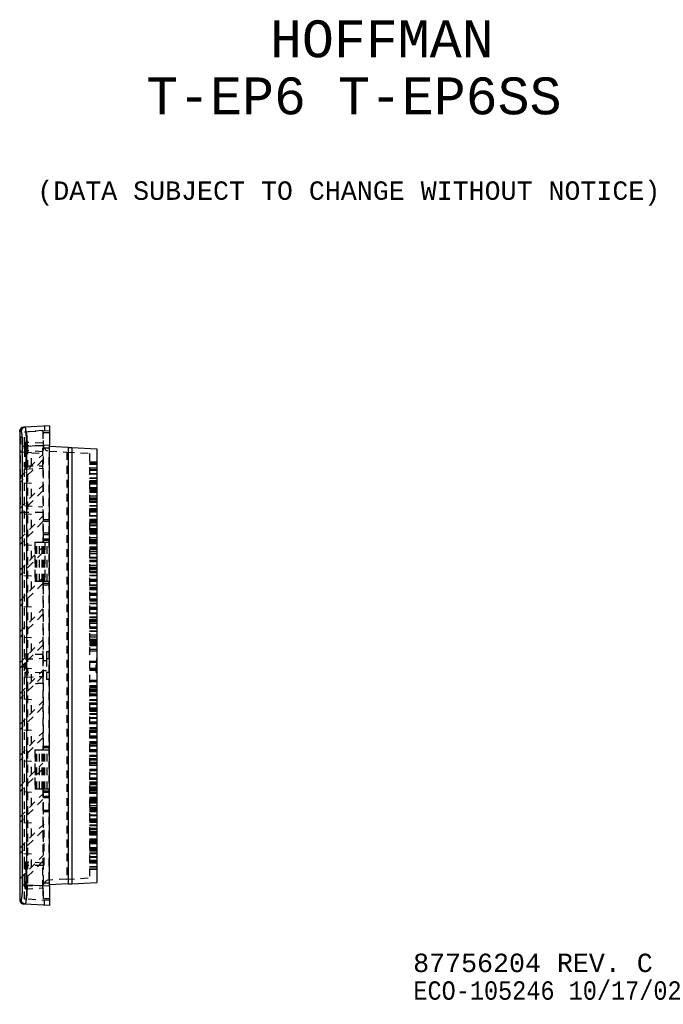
# Model space of a CAD drawing. Extents: x 3.7 to 27.5, y 0.6 to 16.6.
# Tile 26 of 26: x 17.1 to 27.5, y 0.6 to 16.6. Entities that reach past the tile are written whole.
import ezdxf

# ---------------------------------------------------------------- set-up
doc = ezdxf.new("R2010")
doc.units = 0
doc.linetypes.add('HIDDEN', pattern=[0.1875, 0.125, -0.0625])
doc.layers.add('ACSRY', color=30, linetype='CONTINUOUS')
doc.layers.add('TEXT', color=2, linetype='CONTINUOUS')
doc.styles.get("Standard").update_dxf_attribs({"font": 'monotxt.shx'})

# ---------------------------------------------------------------- blocks, each defined once
blk = doc.blocks.new('*E4')
at = {"layer": 'ACSRY', "color": 30, "linetype": 'HIDDEN'}
blk.add_circle((0, 0), 1, dxfattribs=at)
blk = doc.blocks.new('*E5')
at = {"layer": 'ACSRY', "color": 30, "linetype": 'HIDDEN'}
blk.add_circle((0, 0), 1, dxfattribs=at)

msp = doc.modelspace()

# ---------------------------------------------------------------- linework, layer by layer
at = {"layer": 'ACSRY', "color": 30, "linetype": 'CONTINUOUS'}
for p, q in [((17.097, 9.928), (17.072, 9.926)), ((17.072, 9.926), (17.072, 2.315)), ((17.163, 9.997), (17.138, 9.996)), ((17.557, 10.018), (17.163, 9.997)), ((17.477, 10.014), (17.477, 9.934)), ((17.557, 10.018), (17.557, 9.704)), ((17.184, 9.684), (17.118, 9.684)), ((17.118, 2.557), (17.118, 9.684)), ((17.557, 9.704), (17.184, 9.684)), ((17.184, 9.684), (17.184, 2.557)), ((17.557, 2.538), (17.557, 9.704)), ((17.557, 9.686), (17.86, 9.67)), ((17.86, 9.67), (17.86, 2.572)), ((17.917, 9.667), (17.917, 2.574)), ((17.917, 9.667), (18.327, 9.645)), ((18.327, 9.645), (18.327, 2.596)), ((17.86, 2.572), (17.557, 2.556)), ((17.917, 2.574), (18.327, 2.596)), ((17.118, 2.557), (17.184, 2.557)), ((17.184, 2.557), (17.557, 2.538)), ((17.557, 2.538), (17.557, 2.223)), ((17.072, 2.315), (17.097, 2.314)), ((17.163, 2.244), (17.138, 2.245)), ((17.557, 2.223), (17.163, 2.244)), ((17.477, 2.227), (17.477, 2.307))]:
    msp.add_line(p, q, dxfattribs=at)
at = {"layer": 'ACSRY', "color": 30, "linetype": 'HIDDEN'}
for p, q in [((17.447, 9.943), (17.152, 9.917)), ((17.557, 9.938), (17.176, 9.918)), ((17.447, 9.943), (17.447, 9.932)), ((17.447, 9.932), (17.447, 9.736)), ((17.082, 9.845), (17.072, 9.845)), ((17.082, 9.845), (17.082, 9.584)), ((17.176, 9.918), (17.152, 9.917)), ((17.152, 9.712), (17.152, 9.917)), ((17.457, 9.908), (17.557, 9.908)), ((17.457, 9.658), (17.457, 9.908)), ((17.082, 9.718), (17.072, 9.718)), ((17.082, 9.713), (17.072, 9.713)), ((17.082, 9.709), (17.072, 9.709)), ((17.072, 9.707), (17.082, 9.707)), ((17.082, 9.704), (17.072, 9.704)), ((17.072, 9.703), (17.082, 9.703)), ((17.082, 9.698), (17.072, 9.698)), ((17.072, 9.698), (17.082, 9.698)), ((17.072, 9.697), (17.082, 9.697)), ((17.082, 9.695), (17.072, 9.695)), ((17.082, 9.693), (17.072, 9.693)), ((17.072, 9.692), (17.082, 9.692)), ((17.072, 9.691), (17.082, 9.691)), ((17.082, 9.69), (17.072, 9.69)), ((17.082, 9.688), (17.072, 9.688)), ((17.072, 9.687), (17.082, 9.687)), ((17.072, 9.685), (17.082, 9.685)), ((17.072, 9.676), (17.082, 9.676)), ((17.072, 9.672), (17.082, 9.672)), ((17.082, 9.672), (17.072, 9.672)), ((17.072, 9.67), (17.082, 9.67)), ((17.072, 9.665), (17.082, 9.665)), ((17.082, 9.635), (17.072, 9.635)), ((17.082, 9.618), (17.072, 9.618)), ((17.082, 9.607), (17.072, 9.607)), ((17.152, 9.638), (17.152, 9.712)), ((17.152, 9.638), (17.152, 9.428)), ((17.447, 9.596), (17.152, 9.618)), ((17.447, 9.696), (17.162, 9.696)), ((17.447, 9.736), (17.163, 9.75)), ((17.197, 9.684), (17.197, 2.557)), ((17.447, 9.533), (17.447, 9.736)), ((17.457, 8.494), (17.457, 9.658)), ((17.557, 9.658), (17.457, 9.658)), ((17.551, 9.606), (17.837, 9.591)), ((17.551, 2.635), (17.551, 9.606)), ((17.072, 9.593), (17.082, 9.593)), ((17.152, 9.585), (17.072, 9.589)), ((17.082, 9.584), (17.072, 9.584)), ((17.082, 9.574), (17.072, 9.574)), ((17.082, 9.568), (17.072, 9.568)), ((17.072, 9.556), (17.082, 9.556)), ((17.072, 9.178), (17.447, 9.553)), ((17.072, 9.551), (17.082, 9.551)), ((17.082, 9.537), (17.072, 9.537)), ((17.082, 9.532), (17.072, 9.532)), ((17.072, 9.514), (17.082, 9.514)), ((17.072, 9.496), (17.082, 9.496)), ((17.082, 9.482), (17.072, 9.482)), ((17.447, 9.465), (17.072, 9.09)), ((17.082, 9.464), (17.072, 9.464)), ((17.072, 9.45), (17.082, 9.45)), ((17.082, 8.735), (17.082, 9.584)), ((17.263, 9.579), (17.152, 9.585)), ((17.263, 9.369), (17.263, 9.579)), ((17.263, 9.579), (17.447, 9.57)), ((17.447, 9.331), (17.447, 9.533)), ((17.837, 9.591), (17.837, 2.65)), ((17.837, 9.591), (18.207, 9.571)), ((18.207, 9.571), (18.207, 2.67)), ((17.072, 9.439), (17.082, 9.438)), ((17.082, 9.427), (17.072, 9.427)), ((17.082, 9.425), (17.072, 9.425)), ((17.082, 9.417), (17.072, 9.417)), ((17.072, 9.414), (17.082, 9.414)), ((17.082, 9.403), (17.072, 9.403)), ((17.072, 9.395), (17.082, 9.395)), ((17.082, 9.375), (17.072, 9.375)), ((17.072, 9.371), (17.082, 9.371)), ((17.082, 9.366), (17.072, 9.366)), ((17.072, 9.362), (17.082, 9.362)), ((17.082, 9.35), (17.072, 9.35)), ((17.072, 9.348), (17.082, 9.348)), ((17.072, 9.313), (17.082, 9.313)), ((17.072, 9.307), (17.082, 9.307)), ((17.082, 9.287), (17.072, 9.287)), ((17.152, 9.354), (17.152, 9.428)), ((17.152, 2.887), (17.152, 9.354)), ((17.163, 9.371), (17.447, 9.371)), ((17.163, 9.316), (17.447, 9.331)), ((17.447, 9.331), (17.447, 8.128)), ((18.207, 9.431), (18.327, 9.431)), ((18.207, 9.429), (18.327, 9.429)), ((18.207, 9.428), (18.327, 9.428)), ((18.207, 9.427), (18.327, 9.427)), ((18.207, 9.425), (18.327, 9.425)), ((18.327, 9.395), (18.207, 9.395)), ((18.327, 9.394), (18.207, 9.394)), ((18.327, 9.392), (18.207, 9.392)), ((18.327, 9.391), (18.207, 9.391)), ((18.327, 9.331), (18.207, 9.331)), ((18.207, 9.31), (18.327, 9.31)), ((18.327, 9.302), (18.207, 9.302)), ((18.327, 9.29), (18.207, 9.29)), ((17.072, 9.27), (17.082, 9.27)), ((17.082, 9.261), (17.072, 9.261)), ((17.072, 9.256), (17.082, 9.256)), ((17.082, 9.222), (17.072, 9.222)), ((17.082, 9.219), (17.072, 9.219)), ((17.082, 9.196), (17.072, 9.196)), ((17.072, 9.191), (17.082, 9.191)), ((17.082, 9.186), (17.072, 9.186)), ((17.082, 9.181), (17.072, 9.181)), ((17.072, 9.179), (17.082, 9.179)), ((17.072, 9.159), (17.082, 9.159)), ((17.082, 9.154), (17.072, 9.154)), ((17.082, 9.153), (17.072, 9.153)), ((17.082, 9.147), (17.072, 9.147)), ((17.082, 9.145), (17.072, 9.145)), ((17.072, 9.137), (17.082, 9.137)), ((17.072, 9.132), (17.082, 9.132)), ((18.327, 9.237), (18.207, 9.237)), ((18.327, 9.231), (18.207, 9.231)), ((18.207, 9.175), (18.327, 9.175)), ((18.207, 9.169), (18.327, 9.169)), ((18.207, 9.13), (18.327, 9.13)), ((17.072, 9.123), (17.082, 9.123)), ((17.082, 9.116), (17.072, 9.116)), ((17.082, 9.105), (17.072, 9.105)), ((17.263, 9.08), (17.072, 9.09)), ((17.072, 9.089), (17.082, 9.089)), ((17.072, 9.087), (17.082, 9.087)), ((17.072, 9.076), (17.082, 9.076)), ((17.072, 9.056), (17.082, 9.056)), ((17.072, 8.676), (17.447, 9.051)), ((17.072, 9.049), (17.082, 9.049)), ((17.072, 9.037), (17.082, 9.037)), ((17.082, 9.015), (17.072, 9.015)), ((17.082, 9), (17.072, 9)), ((17.082, 8.997), (17.072, 8.997)), ((17.263, 8.867), (17.263, 9.08)), ((18.327, 9.117), (18.207, 9.117)), ((18.207, 9.11), (18.327, 9.11)), ((18.327, 9.104), (18.207, 9.104)), ((18.327, 9.09), (18.207, 9.09)), ((18.207, 9.076), (18.327, 9.076)), ((18.327, 9.011), (18.207, 9.011)), ((18.327, 9.005), (18.207, 9.005)), ((18.207, 8.99), (18.327, 8.99)), ((18.207, 8.97), (18.327, 8.97)), ((17.447, 8.963), (17.072, 8.588)), ((17.072, 8.958), (17.082, 8.958)), ((17.072, 8.951), (17.082, 8.951)), ((17.072, 8.947), (17.082, 8.947)), ((17.082, 8.928), (17.072, 8.928)), ((17.072, 8.917), (17.082, 8.917)), ((17.072, 8.884), (17.082, 8.884)), ((18.207, 8.949), (18.327, 8.949)), ((18.207, 8.943), (18.327, 8.943)), ((18.327, 8.878), (18.207, 8.878)), ((18.207, 8.85), (18.327, 8.85)), ((18.207, 8.842), (18.327, 8.842)), ((18.327, 8.83), (18.207, 8.83)), ((18.207, 8.822), (18.327, 8.822)), ((17.072, 8.735), (17.082, 8.735)), ((17.152, 8.722), (17.447, 8.701)), ((18.327, 8.79), (18.207, 8.79)), ((18.327, 8.785), (18.207, 8.785)), ((18.327, 8.779), (18.207, 8.779)), ((18.327, 8.77), (18.207, 8.77)), ((18.207, 8.722), (18.327, 8.722)), ((18.207, 8.716), (18.327, 8.716)), ((18.327, 8.67), (18.207, 8.67)), ((18.327, 8.652), (18.207, 8.652)), ((18.207, 8.65), (18.327, 8.65)), ((17.263, 8.578), (17.072, 8.588)), ((17.072, 8.174), (17.447, 8.549)), ((17.447, 8.609), (17.093, 8.609)), ((17.263, 8.365), (17.263, 8.578)), ((17.457, 8.469), (17.457, 8.494)), ((17.457, 8.494), (17.557, 8.494)), ((18.207, 8.629), (18.327, 8.629)), ((18.207, 8.624), (18.327, 8.624)), ((18.327, 8.617), (18.207, 8.617)), ((18.327, 8.558), (18.207, 8.558)), ((18.327, 8.552), (18.207, 8.552)), ((18.327, 8.496), (18.207, 8.496)), ((18.207, 8.49), (18.327, 8.49)), ((17.447, 8.461), (17.072, 8.086)), ((17.457, 8.469), (17.557, 8.469)), ((17.457, 8.273), (17.457, 8.469)), ((18.327, 8.47), (18.207, 8.47)), ((18.207, 8.45), (18.327, 8.45)), ((18.207, 8.425), (18.327, 8.425)), ((18.207, 8.397), (18.327, 8.397)), ((18.207, 8.349), (18.327, 8.349)), ((18.327, 8.332), (18.207, 8.332)), ((18.207, 8.329), (18.327, 8.329)), ((18.327, 8.326), (18.207, 8.326)), ((17.557, 8.273), (17.457, 8.273)), ((17.457, 8.248), (17.457, 8.273)), ((17.457, 8.183), (17.457, 8.248)), ((17.557, 8.248), (17.457, 8.248)), ((17.457, 8.158), (17.457, 8.183)), ((17.457, 8.183), (17.557, 8.183)), ((18.207, 8.307), (18.327, 8.307)), ((18.327, 8.295), (18.207, 8.295)), ((18.207, 8.287), (18.327, 8.287)), ((18.207, 8.27), (18.327, 8.27)), ((18.207, 8.264), (18.327, 8.264)), ((18.327, 8.199), (18.207, 8.199)), ((18.207, 8.171), (18.327, 8.171)), ((17.263, 8.076), (17.072, 8.086)), ((17.072, 7.672), (17.447, 8.047)), ((17.263, 7.863), (17.263, 8.076)), ((17.32, 8.128), (17.329, 8.128)), ((17.32, 8.128), (17.32, 7.488)), ((17.329, 8.128), (17.393, 8.128)), ((17.329, 7.488), (17.329, 8.128)), ((17.348, 7.488), (17.348, 8.128)), ((17.393, 8.128), (17.437, 8.128)), ((17.393, 7.488), (17.393, 8.128)), ((17.437, 8.128), (17.444, 8.128)), ((17.437, 7.488), (17.437, 8.128)), ((17.444, 8.128), (17.557, 8.128)), ((17.444, 7.488), (17.444, 8.128)), ((17.457, 8.158), (17.557, 8.158)), ((17.457, 8.128), (17.457, 8.158)), ((17.457, 7.488), (17.457, 8.128)), ((17.478, 8.128), (17.478, 7.488)), ((17.482, 7.488), (17.482, 8.128)), ((17.517, 7.488), (17.517, 8.128)), ((18.327, 8.149), (18.207, 8.149)), ((18.327, 8.129), (18.207, 8.129)), ((18.327, 8.106), (18.207, 8.106)), ((18.327, 8.1), (18.207, 8.1)), ((18.207, 8.052), (18.327, 8.052)), ((18.207, 8.043), (18.327, 8.043)), ((18.327, 8.042), (18.207, 8.042)), ((18.207, 8.037), (18.327, 8.037)), ((18.207, 8.029), (18.327, 8.029)), ((18.207, 8.009), (18.327, 8.009)), ((17.447, 7.959), (17.072, 7.584)), ((18.327, 7.973), (18.207, 7.973)), ((18.207, 7.945), (18.327, 7.945)), ((18.327, 7.879), (18.207, 7.879)), ((18.207, 7.873), (18.327, 7.873)), ((18.327, 7.829), (18.207, 7.829)), ((18.207, 7.817), (18.327, 7.817)), ((18.207, 7.811), (18.327, 7.811)), ((18.327, 7.809), (18.207, 7.809)), ((18.327, 7.746), (18.207, 7.746)), ((18.327, 7.718), (18.207, 7.718)), ((18.207, 7.709), (18.327, 7.709)), ((18.207, 7.689), (18.327, 7.689)), ((17.263, 7.574), (17.072, 7.584)), ((17.072, 7.17), (17.447, 7.545)), ((17.263, 7.361), (17.263, 7.574)), ((18.207, 7.654), (18.327, 7.654)), ((18.327, 7.653), (18.207, 7.653)), ((18.327, 7.647), (18.207, 7.647)), ((18.327, 7.646), (18.207, 7.646)), ((18.207, 7.634), (18.327, 7.634)), ((18.207, 7.591), (18.327, 7.591)), ((18.207, 7.585), (18.327, 7.585)), ((17.447, 7.457), (17.072, 7.082)), ((17.329, 7.488), (17.32, 7.488)), ((17.393, 7.488), (17.329, 7.488)), ((17.437, 7.488), (17.393, 7.488)), ((17.444, 7.488), (17.437, 7.488)), ((17.557, 7.488), (17.444, 7.488)), ((17.447, 7.488), (17.447, 6.299)), ((17.457, 7.458), (17.457, 7.488)), ((17.557, 7.458), (17.457, 7.458)), ((17.457, 7.433), (17.457, 7.458)), ((17.457, 4.808), (17.457, 7.433)), ((17.457, 7.433), (17.557, 7.433)), ((18.327, 7.52), (18.207, 7.52)), ((18.327, 7.509), (18.207, 7.509)), ((18.207, 7.492), (18.327, 7.492)), ((18.327, 7.489), (18.207, 7.489)), ((18.327, 7.427), (18.207, 7.427)), ((18.327, 7.42), (18.207, 7.42)), ((18.207, 7.389), (18.327, 7.389)), ((18.207, 7.369), (18.327, 7.369)), ((18.207, 7.364), (18.327, 7.364)), ((18.207, 7.358), (18.327, 7.358)), ((18.327, 7.293), (18.207, 7.293)), ((18.207, 7.292), (18.327, 7.292)), ((18.207, 7.285), (18.327, 7.285)), ((18.207, 7.266), (18.327, 7.266)), ((18.327, 7.265), (18.207, 7.265)), ((17.263, 7.072), (17.072, 7.082)), ((17.263, 6.859), (17.263, 7.072)), ((18.327, 7.2), (18.207, 7.2)), ((18.207, 7.194), (18.327, 7.194)), ((18.327, 7.194), (18.207, 7.194)), ((18.327, 7.188), (18.207, 7.188)), ((18.327, 7.168), (18.207, 7.168)), ((18.207, 7.138), (18.327, 7.138)), ((18.207, 7.137), (18.327, 7.137)), ((18.207, 7.132), (18.327, 7.132)), ((18.327, 7.067), (18.207, 7.067)), ((18.327, 7.067), (18.207, 7.067)), ((18.207, 7.048), (18.327, 7.048)), ((17.072, 6.668), (17.447, 7.043)), ((17.447, 6.955), (17.072, 6.58)), ((18.207, 7.039), (18.327, 7.039)), ((18.327, 7.038), (18.207, 7.038)), ((18.327, 6.974), (18.207, 6.974)), ((18.207, 6.968), (18.327, 6.968)), ((18.327, 6.967), (18.207, 6.967)), ((18.207, 6.911), (18.327, 6.911)), ((18.207, 6.91), (18.327, 6.91)), ((18.207, 6.905), (18.327, 6.905)), ((18.327, 6.867), (18.207, 6.867)), ((18.327, 6.847), (18.207, 6.847)), ((18.327, 6.841), (18.207, 6.841)), ((18.327, 6.84), (18.207, 6.84)), ((18.207, 6.813), (18.327, 6.813)), ((18.327, 6.812), (18.207, 6.812)), ((18.327, 6.747), (18.207, 6.747)), ((18.207, 6.741), (18.327, 6.741)), ((18.327, 6.74), (18.207, 6.74)), ((18.207, 6.727), (18.327, 6.727)), ((17.263, 6.57), (17.072, 6.58)), ((17.263, 6.357), (17.263, 6.57)), ((18.207, 6.684), (18.327, 6.684)), ((18.207, 6.683), (18.327, 6.683)), ((18.207, 6.678), (18.327, 6.678)), ((18.327, 6.614), (18.207, 6.614)), ((18.327, 6.613), (18.207, 6.613)), ((18.207, 6.586), (18.327, 6.586)), ((18.327, 6.584), (18.207, 6.584)), ((17.072, 6.166), (17.447, 6.541)), ((17.447, 6.453), (17.072, 6.078)), ((18.327, 6.545), (18.207, 6.545)), ((18.327, 6.525), (18.207, 6.525)), ((18.327, 6.52), (18.207, 6.52)), ((18.207, 6.514), (18.327, 6.514)), ((18.327, 6.512), (18.207, 6.512)), ((18.327, 6.484), (18.207, 6.484)), ((18.207, 6.482), (18.327, 6.482)), ((18.207, 6.464), (18.327, 6.464)), ((18.207, 6.456), (18.327, 6.456)), ((18.207, 6.454), (18.327, 6.454)), ((18.207, 6.45), (18.327, 6.45)), ((17.447, 6.299), (17.163, 6.308)), ((17.447, 6.269), (17.447, 6.299)), ((17.447, 6.239), (17.447, 6.269)), ((17.507, 6.346), (17.507, 6.233)), ((17.557, 6.346), (17.507, 6.346)), ((18.327, 6.385), (18.207, 6.385)), ((18.207, 6.359), (18.327, 6.359)), ((17.162, 6.167), (17.116, 6.121)), ((17.116, 6.12), (17.162, 6.074)), ((17.162, 6.229), (17.447, 6.239)), ((17.447, 6.239), (17.447, 6.003)), ((17.507, 6.201), (17.457, 6.201)), ((17.507, 6.233), (17.507, 6.008)), ((17.557, 6.233), (17.507, 6.233)), ((18.207, 6.193), (18.327, 6.193)), ((18.207, 6.191), (18.327, 6.191)), ((18.327, 6.19), (18.207, 6.19)), ((18.327, 6.189), (18.207, 6.189)), ((18.327, 6.187), (18.207, 6.187)), ((18.327, 6.171), (18.207, 6.171)), ((18.317, 6.232), (18.327, 6.232)), ((18.317, 6.01), (18.317, 6.232)), ((18.327, 6.214), (18.317, 6.214)), ((18.327, 6.204), (18.317, 6.204)), ((18.327, 6.203), (18.317, 6.203)), ((18.317, 6.172), (18.327, 6.172)), ((18.327, 6.153), (18.317, 6.153)), ((18.317, 6.151), (18.327, 6.151)), ((18.327, 6.15), (18.317, 6.15)), ((18.327, 6.149), (18.317, 6.149)), ((18.327, 6.147), (18.317, 6.147)), ((18.317, 6.144), (18.327, 6.144)), ((18.327, 6.144), (18.317, 6.144)), ((18.327, 6.142), (18.317, 6.142)), ((18.327, 6.141), (18.317, 6.141)), ((18.317, 6.14), (18.327, 6.14)), ((18.317, 6.139), (18.327, 6.139)), ((18.317, 6.138), (18.327, 6.138)), ((18.327, 6.137), (18.317, 6.137)), ((18.327, 6.136), (18.317, 6.136)), ((18.327, 6.135), (18.317, 6.135)), ((18.327, 6.133), (18.317, 6.133)), ((18.327, 6.128), (18.317, 6.128)), ((18.327, 6.127), (18.317, 6.127)), ((18.317, 6.125), (18.327, 6.125)), ((18.317, 6.122), (18.327, 6.122)), ((18.327, 6.119), (18.317, 6.119)), ((18.327, 6.116), (18.317, 6.116)), ((18.327, 6.115), (18.317, 6.115)), ((18.327, 6.114), (18.317, 6.114)), ((18.327, 6.112), (18.317, 6.112)), ((18.317, 6.111), (18.327, 6.111)), ((18.327, 6.11), (18.317, 6.11)), ((18.317, 6.106), (18.327, 6.106)), ((18.327, 6.106), (18.317, 6.106)), ((18.327, 6.105), (18.317, 6.105)), ((18.317, 6.104), (18.327, 6.104)), ((18.317, 6.103), (18.327, 6.103)), ((18.327, 6.102), (18.317, 6.102)), ((18.327, 6.101), (18.317, 6.101)), ((18.327, 6.101), (18.317, 6.101)), ((18.317, 6.1), (18.327, 6.1)), ((18.327, 6.099), (18.317, 6.099)), ((18.317, 6.098), (18.327, 6.098)), ((18.317, 6.096), (18.327, 6.096)), ((18.317, 6.095), (18.327, 6.095)), ((18.317, 6.095), (18.327, 6.095)), ((18.317, 6.092), (18.327, 6.092)), ((18.327, 6.087), (18.317, 6.087)), ((18.327, 6.086), (18.317, 6.086)), ((17.263, 6.068), (17.072, 6.078)), ((17.072, 5.664), (17.447, 6.039)), ((17.447, 5.951), (17.072, 5.576)), ((17.447, 6.003), (17.162, 6.012)), ((17.163, 5.933), (17.447, 5.943)), ((17.263, 5.855), (17.263, 6.068)), ((17.447, 5.973), (17.447, 6.003)), ((17.447, 5.943), (17.447, 5.973)), ((17.447, 5.943), (17.447, 4.753)), ((17.457, 6.041), (17.507, 6.041)), ((17.507, 6.008), (17.507, 5.895)), ((17.557, 6.008), (17.507, 6.008)), ((18.327, 6.071), (18.207, 6.071)), ((18.327, 6.054), (18.207, 6.054)), ((18.327, 6.052), (18.207, 6.052)), ((18.327, 6.051), (18.207, 6.051)), ((18.207, 6.05), (18.327, 6.05)), ((18.207, 6.048), (18.327, 6.048)), ((18.317, 6.079), (18.327, 6.079)), ((18.317, 6.078), (18.327, 6.078)), ((18.317, 6.078), (18.327, 6.078)), ((18.317, 6.075), (18.327, 6.075)), ((18.317, 6.074), (18.327, 6.074)), ((18.317, 6.074), (18.327, 6.074)), ((18.317, 6.073), (18.327, 6.073)), ((18.317, 6.047), (18.327, 6.047)), ((18.317, 6.045), (18.327, 6.045)), ((18.317, 6.028), (18.327, 6.028)), ((18.317, 6.027), (18.327, 6.027)), ((18.317, 6.01), (18.327, 6.01)), ((17.557, 5.895), (17.507, 5.895)), ((18.207, 5.882), (18.327, 5.882)), ((18.327, 5.856), (18.207, 5.856)), ((18.327, 5.791), (18.207, 5.791)), ((18.207, 5.787), (18.327, 5.787)), ((18.207, 5.785), (18.327, 5.785)), ((18.327, 5.777), (18.207, 5.777)), ((18.207, 5.759), (18.327, 5.759)), ((18.327, 5.757), (18.207, 5.757)), ((18.327, 5.729), (18.207, 5.729)), ((18.207, 5.727), (18.327, 5.727)), ((18.207, 5.722), (18.327, 5.722)), ((18.327, 5.716), (18.207, 5.716)), ((18.327, 5.696), (18.207, 5.696)), ((18.327, 5.657), (18.207, 5.657)), ((18.207, 5.655), (18.327, 5.655)), ((18.327, 5.628), (18.207, 5.628)), ((18.327, 5.627), (18.207, 5.627)), ((17.263, 5.566), (17.072, 5.576)), ((17.072, 5.162), (17.447, 5.537)), ((17.447, 5.449), (17.072, 5.074)), ((17.263, 5.353), (17.263, 5.566)), ((18.327, 5.563), (18.207, 5.563)), ((18.207, 5.558), (18.327, 5.558)), ((18.207, 5.557), (18.327, 5.557)), ((18.207, 5.515), (18.327, 5.515)), ((18.327, 5.501), (18.207, 5.501)), ((18.207, 5.5), (18.327, 5.5)), ((18.207, 5.494), (18.327, 5.494)), ((18.327, 5.429), (18.207, 5.429)), ((18.207, 5.428), (18.327, 5.428)), ((18.327, 5.401), (18.207, 5.401)), ((18.327, 5.4), (18.207, 5.4)), ((18.327, 5.394), (18.207, 5.394)), ((18.327, 5.374), (18.207, 5.374)), ((18.327, 5.336), (18.207, 5.336)), ((18.207, 5.331), (18.327, 5.331)), ((18.207, 5.33), (18.327, 5.33)), ((18.327, 5.274), (18.207, 5.274)), ((18.207, 5.273), (18.327, 5.273)), ((18.207, 5.268), (18.327, 5.268)), ((18.327, 5.203), (18.207, 5.203)), ((18.207, 5.202), (18.327, 5.202)), ((18.207, 5.193), (18.327, 5.193)), ((18.327, 5.174), (18.207, 5.174)), ((18.327, 5.174), (18.207, 5.174)), ((17.263, 5.064), (17.072, 5.074)), ((17.072, 4.66), (17.447, 5.035)), ((17.263, 4.851), (17.263, 5.064)), ((18.327, 5.109), (18.207, 5.109)), ((18.207, 5.104), (18.327, 5.104)), ((18.207, 5.104), (18.327, 5.104)), ((18.327, 5.073), (18.207, 5.073)), ((18.327, 5.053), (18.207, 5.053)), ((18.327, 5.048), (18.207, 5.048)), ((18.207, 5.047), (18.327, 5.047)), ((18.207, 5.041), (18.327, 5.041)), ((18.327, 4.976), (18.207, 4.976)), ((18.207, 4.975), (18.327, 4.975)), ((17.447, 4.947), (17.072, 4.572)), ((17.457, 4.783), (17.457, 4.808)), ((17.557, 4.808), (17.457, 4.808)), ((18.207, 4.956), (18.327, 4.956)), ((18.207, 4.949), (18.327, 4.949)), ((18.327, 4.948), (18.207, 4.948)), ((18.327, 4.883), (18.207, 4.883)), ((18.207, 4.878), (18.327, 4.878)), ((18.207, 4.873), (18.327, 4.873)), ((18.207, 4.853), (18.327, 4.853)), ((18.327, 4.821), (18.207, 4.821)), ((18.207, 4.815), (18.327, 4.815)), ((17.32, 4.753), (17.329, 4.753)), ((17.32, 4.753), (17.32, 4.113)), ((17.329, 4.753), (17.393, 4.753)), ((17.329, 4.113), (17.329, 4.753)), ((17.348, 4.113), (17.348, 4.753)), ((17.393, 4.753), (17.437, 4.753)), ((17.393, 4.113), (17.393, 4.753)), ((17.437, 4.753), (17.444, 4.753)), ((17.437, 4.113), (17.437, 4.753)), ((17.444, 4.753), (17.557, 4.753)), ((17.444, 4.113), (17.444, 4.753)), ((17.557, 4.783), (17.457, 4.783)), ((17.457, 4.753), (17.457, 4.783)), ((17.457, 4.113), (17.457, 4.753)), ((17.478, 4.113), (17.478, 4.753)), ((17.482, 4.113), (17.482, 4.753)), ((17.517, 4.113), (17.517, 4.753)), ((18.327, 4.752), (18.207, 4.752)), ((18.207, 4.749), (18.327, 4.749)), ((18.327, 4.732), (18.207, 4.732)), ((18.327, 4.721), (18.207, 4.721)), ((18.327, 4.657), (18.207, 4.657)), ((18.207, 4.651), (18.327, 4.651)), ((17.263, 4.562), (17.072, 4.572)), ((17.072, 4.158), (17.447, 4.533)), ((17.263, 4.349), (17.263, 4.562)), ((18.327, 4.607), (18.207, 4.607)), ((18.327, 4.595), (18.207, 4.595)), ((18.327, 4.594), (18.207, 4.594)), ((18.207, 4.588), (18.327, 4.588)), ((18.207, 4.587), (18.327, 4.587)), ((18.207, 4.552), (18.327, 4.552)), ((18.207, 4.532), (18.327, 4.532)), ((18.327, 4.523), (18.207, 4.523)), ((18.327, 4.495), (18.207, 4.495)), ((17.447, 4.445), (17.072, 4.07)), ((18.327, 4.432), (18.207, 4.432)), ((18.327, 4.43), (18.207, 4.43)), ((18.207, 4.424), (18.327, 4.424)), ((18.327, 4.412), (18.207, 4.412)), ((18.207, 4.368), (18.327, 4.368)), ((18.207, 4.362), (18.327, 4.362)), ((18.207, 4.297), (18.327, 4.297)), ((18.327, 4.269), (18.207, 4.269)), ((18.207, 4.232), (18.327, 4.232)), ((18.207, 4.212), (18.327, 4.212)), ((18.327, 4.204), (18.207, 4.204)), ((18.327, 4.199), (18.207, 4.199)), ((18.207, 4.198), (18.327, 4.198)), ((18.207, 4.189), (18.327, 4.189)), ((17.263, 4.06), (17.072, 4.07)), ((17.072, 3.656), (17.447, 4.031)), ((17.263, 3.847), (17.263, 4.06)), ((17.329, 4.113), (17.32, 4.113)), ((17.393, 4.113), (17.329, 4.113)), ((17.437, 4.113), (17.393, 4.113)), ((17.444, 4.113), (17.437, 4.113)), ((17.557, 4.113), (17.444, 4.113)), ((17.447, 4.113), (17.447, 2.911)), ((17.457, 4.083), (17.457, 4.113)), ((17.457, 4.083), (17.557, 4.083)), ((17.457, 4.058), (17.457, 4.083)), ((17.457, 3.994), (17.457, 4.058)), ((17.557, 4.058), (17.457, 4.058)), ((18.327, 4.142), (18.207, 4.142)), ((18.207, 4.135), (18.327, 4.135)), ((18.327, 4.112), (18.207, 4.112)), ((18.327, 4.092), (18.207, 4.092)), ((18.207, 4.07), (18.327, 4.07)), ((18.327, 4.042), (18.207, 4.042)), ((17.447, 3.943), (17.072, 3.568)), ((17.457, 3.969), (17.457, 3.994)), ((17.557, 3.994), (17.457, 3.994)), ((17.557, 3.969), (17.457, 3.969)), ((17.457, 3.773), (17.457, 3.969)), ((18.327, 3.977), (18.207, 3.977)), ((18.207, 3.972), (18.327, 3.972)), ((18.327, 3.955), (18.207, 3.955)), ((18.327, 3.946), (18.207, 3.946)), ((18.207, 3.935), (18.327, 3.935)), ((18.327, 3.915), (18.207, 3.915)), ((18.207, 3.912), (18.327, 3.912)), ((18.207, 3.909), (18.327, 3.909)), ((18.207, 3.892), (18.327, 3.892)), ((18.207, 3.844), (18.327, 3.844)), ((17.457, 3.773), (17.557, 3.773)), ((17.457, 3.748), (17.457, 3.773)), ((17.457, 2.583), (17.457, 3.748)), ((17.457, 3.748), (17.557, 3.748)), ((18.207, 3.816), (18.327, 3.816)), ((18.207, 3.792), (18.327, 3.792)), ((18.327, 3.772), (18.207, 3.772)), ((18.327, 3.751), (18.207, 3.751)), ((18.327, 3.745), (18.207, 3.745)), ((18.327, 3.689), (18.207, 3.689)), ((18.207, 3.683), (18.327, 3.683)), ((17.263, 3.558), (17.072, 3.568)), ((17.072, 3.154), (17.447, 3.529)), ((17.263, 3.345), (17.263, 3.558)), ((17.467, 3.53), (17.457, 3.53)), ((17.467, 2.877), (17.467, 3.53)), ((18.327, 3.624), (18.207, 3.624)), ((18.207, 3.618), (18.327, 3.618)), ((18.207, 3.612), (18.327, 3.612)), ((18.207, 3.592), (18.327, 3.592)), ((18.327, 3.59), (18.207, 3.59)), ((18.327, 3.572), (18.207, 3.572)), ((18.327, 3.525), (18.207, 3.525)), ((17.447, 3.441), (17.072, 3.066)), ((18.207, 3.519), (18.327, 3.519)), ((18.327, 3.471), (18.207, 3.471)), ((18.327, 3.463), (18.207, 3.463)), ((18.207, 3.456), (18.327, 3.456)), ((18.327, 3.451), (18.207, 3.451)), ((18.327, 3.419), (18.207, 3.419)), ((18.327, 3.411), (18.207, 3.411)), ((18.207, 3.399), (18.327, 3.399)), ((18.207, 3.391), (18.327, 3.391)), ((18.327, 3.363), (18.207, 3.363)), ((18.327, 3.298), (18.207, 3.298)), ((18.207, 3.293), (18.327, 3.293)), ((18.207, 3.271), (18.327, 3.271)), ((18.207, 3.251), (18.327, 3.251)), ((18.327, 3.236), (18.207, 3.236)), ((18.207, 3.23), (18.327, 3.23)), ((17.263, 3.056), (17.072, 3.066)), ((17.263, 2.843), (17.263, 3.056)), ((18.207, 3.165), (18.327, 3.165)), ((18.327, 3.151), (18.207, 3.151)), ((18.327, 3.137), (18.207, 3.137)), ((18.207, 3.131), (18.327, 3.131)), ((18.327, 3.124), (18.207, 3.124)), ((18.207, 3.111), (18.327, 3.111)), ((18.327, 3.072), (18.207, 3.072)), ((18.207, 3.066), (18.327, 3.066)), ((17.072, 2.652), (17.447, 3.027)), ((17.447, 2.939), (17.152, 2.644)), ((17.152, 2.813), (17.152, 2.887)), ((17.447, 2.911), (17.163, 2.925)), ((17.447, 2.708), (17.447, 2.911)), ((18.327, 3.01), (18.207, 3.01)), ((18.207, 3.004), (18.327, 3.004)), ((18.327, 2.951), (18.207, 2.951)), ((18.327, 2.939), (18.207, 2.939)), ((18.207, 2.931), (18.327, 2.931)), ((18.327, 2.91), (18.207, 2.91)), ((17.152, 2.603), (17.152, 2.813)), ((17.447, 2.871), (17.163, 2.871)), ((17.457, 2.877), (17.467, 2.877)), ((18.327, 2.85), (18.207, 2.85)), ((18.327, 2.849), (18.207, 2.849)), ((18.327, 2.847), (18.207, 2.847)), ((18.327, 2.846), (18.207, 2.846)), ((18.207, 2.816), (18.327, 2.816)), ((18.207, 2.815), (18.327, 2.815)), ((18.207, 2.813), (18.327, 2.813)), ((18.207, 2.812), (18.327, 2.812)), ((18.207, 2.811), (18.327, 2.811)), ((17.152, 2.529), (17.152, 2.603)), ((17.447, 2.506), (17.447, 2.708)), ((17.457, 2.333), (17.457, 2.583)), ((17.557, 2.583), (17.457, 2.583)), ((17.837, 2.65), (17.551, 2.635)), ((17.837, 2.65), (18.207, 2.67)), ((17.152, 2.324), (17.152, 2.529)), ((17.162, 2.546), (17.447, 2.546)), ((17.163, 2.491), (17.447, 2.506)), ((17.447, 2.506), (17.447, 2.309)), ((17.176, 2.323), (17.152, 2.324)), ((17.557, 2.303), (17.176, 2.323)), ((17.457, 2.333), (17.557, 2.333))]:
    msp.add_line(p, q, dxfattribs=at)
at = {"layer": 'ACSRY', "color": 30, "linetype": 'CONTINUOUS'}
for points in [[(17.072, 9.926), (17.072, 9.935, -0.033304), (17.074, 9.943, -0.029239), (17.076, 9.951, -0.030046), (17.08, 9.959, -0.037555), (17.085, 9.967, -0.031264), (17.091, 9.974, -0.015753), (17.097, 9.981, -0.040019), (17.105, 9.986, -0.067776), (17.119, 9.991, -0.036231), (17.138, 9.996, -0.019287)], [(17.163, 9.997), (17.155, 9.997, 0.033556), (17.146, 9.995, 0.029444), (17.138, 9.992, 0.030229), (17.13, 9.987, 0.03773), (17.123, 9.982, 0.031347), (17.116, 9.976, 0.015773), (17.11, 9.97, 0.040017), (17.105, 9.961, 0.067544), (17.101, 9.947, 0.036015), (17.097, 9.928, 0.019156)], [(17.118, 9.684), (17.118, 9.694, 0.000859), (17.118, 9.703, 0.000867), (17.118, 9.713, 0.00087), (17.118, 9.722, 0.000872), (17.118, 9.732, 0.000881), (17.118, 9.741, 0.000895), (17.117, 9.751, 0.000913), (17.117, 9.76, 0.000936), (17.117, 9.769, 0.000965), (17.117, 9.778, 0.001001), (17.116, 9.787, 0.00104), (17.116, 9.795, 0.001078), (17.115, 9.804, 0.00112), (17.115, 9.812, 0.001161), (17.115, 9.82, 0.001215), (17.114, 9.828, 0.001277), (17.114, 9.836, 0.001354), (17.113, 9.843, 0.00144), (17.112, 9.85, 0.001547), (17.112, 9.857, 0.001674), (17.111, 9.864, 0.001817), (17.111, 9.87, 0.001967), (17.11, 9.876, 0.002153), (17.109, 9.882, 0.002366), (17.109, 9.887, 0.002627), (17.108, 9.892, 0.002923), (17.107, 9.897, 0.003356), (17.106, 9.902, 0.00394), (17.106, 9.906, 0.0045), (17.105, 9.91, 0.00494), (17.104, 9.913, 0.006476), (17.103, 9.916, 0.009563), (17.102, 9.919, 0.009485), (17.102, 9.921, 0.003853), (17.101, 9.923, 0.018056), (17.1, 9.925, 0.05932), (17.099, 9.926, 0.058459), (17.097, 9.928, 0.043272)], [(17.184, 9.684), (17.184, 9.696, 0.000557), (17.184, 9.709, 0.000562), (17.184, 9.721, 0.000563), (17.183, 9.733, 0.000565), (17.183, 9.746, 0.00057), (17.183, 9.758, 0.000579), (17.183, 9.77, 0.00059), (17.182, 9.781, 0.000605), (17.182, 9.793, 0.000624), (17.181, 9.805, 0.000647), (17.181, 9.816, 0.000672), (17.181, 9.827, 0.000696), (17.18, 9.838, 0.000723), (17.18, 9.849, 0.00075), (17.179, 9.859, 0.000785), (17.179, 9.869, 0.000825), (17.178, 9.879, 0.000875), (17.178, 9.888, 0.00093), (17.177, 9.898, 0.001), (17.176, 9.907, 0.001082), (17.176, 9.915, 0.001175), (17.175, 9.923, 0.001273), (17.175, 9.931, 0.001394), (17.174, 9.938, 0.001533), (17.173, 9.945, 0.001703), (17.173, 9.952, 0.001898), (17.172, 9.958, 0.002182), (17.171, 9.964, 0.002566), (17.171, 9.969, 0.002939), (17.17, 9.974, 0.003237), (17.169, 9.979, 0.004262), (17.168, 9.982, 0.00634), (17.168, 9.986, 0.006359), (17.167, 9.989, 0.002604), (17.166, 9.992, 0.012331), (17.166, 9.994, 0.043392), (17.164, 9.996, 0.050644), (17.163, 9.997, 0.044262)], [(17.86, 9.67), (17.864, 9.669, 0.000396), (17.869, 9.669, 0.000454), (17.873, 9.669, 0.00043), (17.878, 9.669, 0.000312), (17.882, 9.669, 0.000228), (17.886, 9.668, 0.000149), (17.89, 9.668, 0.000067), (17.893, 9.668, -0.000048), (17.897, 9.668, -0.00016), (17.9, 9.668, -0.0003), (17.903, 9.668, -0.000505), (17.906, 9.667, -0.000842), (17.908, 9.667, -0.001044), (17.91, 9.667, -0.001057), (17.912, 9.667, -0.00124), (17.914, 9.667, -0.001254), (17.915, 9.667, -0.001321), (17.917, 9.667, -0.001828)], [(17.86, 2.572), (17.864, 2.572, -0.000396), (17.869, 2.572, -0.000453), (17.873, 2.572, -0.000429), (17.878, 2.572, -0.000311), (17.882, 2.573, -0.000227), (17.886, 2.573, -0.000149), (17.89, 2.573, -0.000067), (17.893, 2.573, 0.000048), (17.897, 2.573, 0.00016), (17.9, 2.573, 0.0003), (17.903, 2.574, 0.000505), (17.906, 2.574, 0.000842), (17.908, 2.574, 0.001044), (17.91, 2.574, 0.001056), (17.912, 2.574, 0.001242), (17.914, 2.574, 0.001263), (17.915, 2.574, 0.001334), (17.917, 2.574, 0.001842)], [(17.097, 2.314), (17.098, 2.314, 0.107084), (17.098, 2.314, 0.080942), (17.099, 2.315, 0.052072), (17.1, 2.316, 0.034161), (17.101, 2.318, 0.023166), (17.102, 2.32, 0.016752), (17.102, 2.322, 0.012481), (17.103, 2.325, 0.009749), (17.104, 2.328, 0.007771), (17.105, 2.332, 0.006415), (17.106, 2.335, 0.005328), (17.106, 2.34, 0.004514), (17.107, 2.344, 0.003855), (17.108, 2.349, 0.003352), (17.109, 2.354, 0.002942), (17.109, 2.359, 0.002628), (17.11, 2.365, 0.002361), (17.111, 2.371, 0.002153), (17.111, 2.377, 0.001968), (17.112, 2.384, 0.001817), (17.112, 2.391, 0.001673), (17.113, 2.398, 0.001547), (17.114, 2.406, 0.00144), (17.114, 2.413, 0.001356), (17.115, 2.421, 0.001276), (17.115, 2.429, 0.001207), (17.115, 2.437, 0.001164), (17.116, 2.446, 0.001144), (17.116, 2.455, 0.00107), (17.117, 2.463, 0.000968), (17.117, 2.472, 0.001026), (17.117, 2.481, 0.001172), (17.117, 2.491, 0.000864), (17.118, 2.5, 0.000295), (17.118, 2.508, 0.001178), (17.118, 2.519, 0.001979), (17.118, 2.535, 0.000952), (17.118, 2.557, 0.0005)], [(17.184, 2.557), (17.184, 2.545, -0.000557), (17.184, 2.532, -0.000562), (17.184, 2.52, -0.000563), (17.183, 2.508, -0.000565), (17.183, 2.496, -0.00057), (17.183, 2.484, -0.000579), (17.183, 2.472, -0.00059), (17.182, 2.46, -0.000605), (17.182, 2.448, -0.000624), (17.181, 2.437, -0.000647), (17.181, 2.425, -0.000672), (17.181, 2.414, -0.000696), (17.18, 2.403, -0.000723), (17.18, 2.393, -0.00075), (17.179, 2.382, -0.000785), (17.179, 2.372, -0.000825), (17.178, 2.362, -0.000875), (17.178, 2.353, -0.00093), (17.177, 2.343, -0.001), (17.176, 2.335, -0.001082), (17.176, 2.326, -0.001175), (17.175, 2.318, -0.001273), (17.175, 2.31, -0.001394), (17.174, 2.303, -0.001533), (17.173, 2.296, -0.001703), (17.173, 2.289, -0.001898), (17.172, 2.283, -0.002182), (17.171, 2.277, -0.002566), (17.171, 2.272, -0.002939), (17.17, 2.267, -0.003237), (17.169, 2.263, -0.004262), (17.168, 2.259, -0.00634), (17.168, 2.255, -0.006359), (17.167, 2.252, -0.002604), (17.166, 2.25, -0.012329), (17.166, 2.247, -0.043379), (17.164, 2.245, -0.050619), (17.163, 2.244, -0.044236)], [(17.072, 2.315), (17.072, 2.307, 0.033304), (17.074, 2.298, 0.029238), (17.076, 2.29, 0.030046), (17.08, 2.282, 0.037555), (17.085, 2.274, 0.031264), (17.091, 2.267, 0.015753), (17.097, 2.261, 0.040019), (17.105, 2.255, 0.067777), (17.119, 2.25, 0.036231), (17.138, 2.245, 0.019288)], [(17.163, 2.244), (17.155, 2.245, -0.033556), (17.146, 2.247, -0.029443), (17.138, 2.25, -0.030229), (17.13, 2.254, -0.03773), (17.123, 2.259, -0.031346), (17.116, 2.265, -0.015773), (17.11, 2.272, -0.040016), (17.105, 2.28, -0.067543), (17.101, 2.295, -0.036015), (17.097, 2.314, -0.019156)]]:
    msp.add_lwpolyline(points, format="xyb", dxfattribs=at)
at = {"layer": 'ACSRY', "color": 30, "linetype": 'HIDDEN'}
for points in [[(17.197, 9.684), (17.197, 9.71, 0.002997), (17.197, 9.737, 0.002476), (17.196, 9.764, 0.002719), (17.195, 9.791, 0.004016), (17.193, 9.818, 0.003814), (17.192, 9.842, 0.001866), (17.19, 9.864, 0.006849), (17.187, 9.884, 0.022437), (17.183, 9.902, 0.02992), (17.176, 9.918, 0.029938)], [(17.152, 9.712), (17.153, 9.724, -0.009415), (17.155, 9.734, -0.01242), (17.157, 9.742, -0.019708), (17.159, 9.747, -0.04398), (17.161, 9.75, -0.144452), (17.164, 9.75, -0.349594), (17.166, 9.746, -0.100822), (17.169, 9.738, -0.036627), (17.171, 9.727, -0.017753), (17.173, 9.712, -0.01087), (17.175, 9.694, -0.007337), (17.177, 9.673, -0.005432), (17.178, 9.651, -0.004305), (17.18, 9.627, -0.003552), (17.18, 9.603, -0.003039), (17.181, 9.579, -0.002609), (17.181, 9.556, -0.002484), (17.181, 9.533, -0.002271), (17.181, 9.51, -0.002272), (17.181, 9.487, -0.002487), (17.18, 9.463, -0.002609), (17.18, 9.439, -0.003028), (17.178, 9.416, -0.003554), (17.177, 9.393, -0.004359), (17.175, 9.373, -0.005429), (17.173, 9.355, -0.007016), (17.171, 9.34, -0.010817), (17.169, 9.328, -0.020558), (17.166, 9.321, -0.039089), (17.164, 9.316, -0.048082), (17.162, 9.315, -0.27671), (17.159, 9.319, -0.217164), (17.156, 9.332, -0.026254), (17.152, 9.354, -0.009333)], [(17.152, 9.638), (17.153, 9.653, -0.004808), (17.154, 9.665, -0.0064), (17.156, 9.676, -0.009467), (17.157, 9.684, -0.014556), (17.159, 9.69, -0.026443), (17.161, 9.694, -0.071174), (17.163, 9.695, -0.312268), (17.165, 9.693, -0.207687), (17.167, 9.688, -0.050758), (17.169, 9.678, -0.022194), (17.171, 9.666, -0.012118), (17.172, 9.65, -0.007957), (17.174, 9.632, -0.005772), (17.175, 9.613, -0.004492), (17.176, 9.592, -0.003682), (17.176, 9.572, -0.003058), (17.177, 9.552, -0.002873), (17.177, 9.533, -0.002587), (17.177, 9.514, -0.002587), (17.176, 9.494, -0.002876), (17.176, 9.474, -0.003057), (17.175, 9.453, -0.00367), (17.174, 9.434, -0.004493), (17.172, 9.416, -0.005841), (17.171, 9.401, -0.007965), (17.169, 9.388, -0.011567), (17.167, 9.378, -0.021836), (17.165, 9.373, -0.060608), (17.163, 9.371, -0.246391), (17.161, 9.372, -0.175343), (17.159, 9.374, -0.16978), (17.157, 9.382, -0.048295), (17.155, 9.4, -0.010424), (17.152, 9.428, -0.004321)], [(17.082, 9.22), (17.082, 9.219, -0.000007), (17.082, 9.218, -0.000007), (17.082, 9.217, -0.000006), (17.082, 9.215, -0.000004), (17.082, 9.214, -0.000003), (17.082, 9.213, -0.000002), (17.082, 9.211, -0.000001), (17.082, 9.21, 0), (17.082, 9.209), (17.082, 9.207), (17.082, 9.206), (17.082, 9.205), (17.082, 9.204), (17.082, 9.202), (17.082, 9.201), (17.082, 9.199), (17.082, 9.198), (17.082, 9.196), (17.082, 9.195), (17.082, 9.193), (17.082, 9.192), (17.082, 9.19), (17.082, 9.189), (17.082, 9.187), (17.082, 9.186), (17.082, 9.184), (17.082, 9.183), (17.082, 9.181), (17.082, 9.18), (17.082, 9.178), (17.082, 9.177), (17.082, 9.175), (17.082, 9.173), (17.082, 9.172), (17.082, 9.17), (17.082, 9.169), (17.082, 9.167), (17.082, 9.166), (17.082, 9.164), (17.082, 9.162), (17.082, 9.161), (17.082, 9.16), (17.082, 9.159), (17.082, 9.159), (17.082, 9.159), (17.082, 9.16), (17.082, 9.161), (17.082, 9.162), (17.082, 9.163), (17.082, 9.164), (17.082, 9.165), (17.082, 9.166), (17.082, 9.167), (17.082, 9.168), (17.082, 9.169), (17.082, 9.171), (17.082, 9.172), (17.082, 9.173), (17.082, 9.174), (17.082, 9.175), (17.082, 9.177), (17.082, 9.178), (17.082, 9.179), (17.082, 9.18), (17.082, 9.182), (17.082, 9.183), (17.082, 9.185), (17.082, 9.186), (17.082, 9.187), (17.082, 9.189), (17.082, 9.191), (17.082, 9.192), (17.082, 9.194), (17.082, 9.195), (17.082, 9.197), (17.082, 9.198), (17.082, 9.199), (17.082, 9.201), (17.082, 9.202), (17.082, 9.203), (17.082, 9.205), (17.082, 9.206), (17.082, 9.208), (17.082, 9.209), (17.082, 9.211), (17.082, 9.213), (17.082, 9.214), (17.082, 9.216, 0), (17.082, 9.217), (17.082, 9.218, 0), (17.082, 9.218, 0), (17.082, 9.219, 0.000003), (17.082, 9.219, -0.000001), (17.082, 9.22, -0.000006), (17.082, 9.221, 0.000001), (17.082, 9.222, 0.00004), (17.082, 9.222, 0.000746), (17.082, 9.22, 0.000012)], [(17.116, 6.121), (17.116, 6.121, 0.000047), (17.116, 6.121, 0.000042), (17.116, 6.121, 0.000034), (17.116, 6.121, 0.000031), (17.116, 6.121, 0.000024), (17.116, 6.12, 0.000005), (17.116, 6.12, -0.000003), (17.116, 6.12, 0), (17.116, 6.12, 0.000001), (17.116, 6.12, 0), (17.116, 6.12, 0), (17.116, 6.12, 0), (17.116, 6.12, 0), (17.116, 6.12, 0), (17.116, 6.12, 0), (17.116, 6.12), (17.116, 6.12), (17.116, 6.12), (17.116, 6.12), (17.116, 6.12), (17.116, 6.12), (17.116, 6.12), (17.116, 6.12), (17.116, 6.12), (17.116, 6.12), (17.116, 6.12), (17.116, 6.121), (17.116, 6.121, 0), (17.116, 6.121), (17.116, 6.121, 0), (17.116, 6.121), (17.116, 6.121, 0), (17.116, 6.121, 0), (17.116, 6.121, 0.000002), (17.116, 6.121, 0), (17.116, 6.121, -0.00002), (17.116, 6.121, -0.000036), (17.116, 6.121, 0.002278), (17.116, 6.121, 0.001502), (17.116, 6.121, 0.000205), (17.116, 6.121, 0.000045), (17.116, 6.121, 0.00001)], [(17.16, 6.15), (17.16, 6.154, -0.004399), (17.16, 6.158, -0.005762), (17.161, 6.161, -0.00868), (17.161, 6.164, -0.014002), (17.162, 6.166, -0.026087), (17.162, 6.167, -0.070643), (17.163, 6.168, -0.319221), (17.164, 6.167, -0.207082), (17.164, 6.165, -0.049384), (17.165, 6.162, -0.021536), (17.165, 6.158, -0.011777), (17.166, 6.153, -0.00775), (17.166, 6.148, -0.00567), (17.167, 6.142, -0.004446), (17.167, 6.136, -0.003648), (17.167, 6.13, -0.002994), (17.167, 6.124, -0.002925), (17.167, 6.118, -0.002741), (17.167, 6.112, -0.002695), (17.167, 6.106, -0.003129), (17.167, 6.1, -0.003502), (17.166, 6.094, -0.004268), (17.166, 6.089, -0.005381), (17.165, 6.084, -0.007324), (17.165, 6.08, -0.010991), (17.164, 6.076, -0.018586), (17.164, 6.074, -0.042699), (17.163, 6.074, -0.152077), (17.162, 6.074, -0.374124), (17.162, 6.075, -0.084211), (17.161, 6.077, -0.032675), (17.161, 6.079, -0.01645), (17.16, 6.083, -0.00933), (17.16, 6.087, -0.007039), (17.16, 6.092, -0.005852), (17.159, 6.098, -0.005401), (17.159, 6.104, -0.003562), (17.159, 6.11, -0.001191), (17.159, 6.116, -0.004199), (17.159, 6.123, -0.00716), (17.159, 6.135, -0.003568), (17.16, 6.15, -0.001889)], [(17.326, 5.831), (17.337, 5.831, 0.000004), (17.347, 5.832, 0.000004), (17.357, 5.832, 0.000004), (17.367, 5.833, 0.000005), (17.378, 5.834, 0.000004), (17.387, 5.834, 0.000001), (17.396, 5.835, 0.000005), (17.407, 5.835, 0.00001), (17.424, 5.836, 0.000005), (17.447, 5.837, 0.000003)], [(17.152, 2.887), (17.153, 2.899, -0.009415), (17.155, 2.909, -0.01242), (17.157, 2.917, -0.019707), (17.159, 2.922, -0.04398), (17.161, 2.925, -0.144453), (17.164, 2.925, -0.349594), (17.166, 2.921, -0.100822), (17.169, 2.913, -0.036627), (17.171, 2.902, -0.017753), (17.173, 2.887, -0.01087), (17.175, 2.869, -0.007337), (17.177, 2.848, -0.005432), (17.178, 2.826, -0.004305), (17.18, 2.802, -0.003552), (17.18, 2.778, -0.003039), (17.181, 2.754, -0.002609), (17.181, 2.731, -0.002484), (17.181, 2.708, -0.002271), (17.181, 2.685, -0.002272), (17.181, 2.662, -0.002487), (17.18, 2.638, -0.002609), (17.18, 2.614, -0.003028), (17.178, 2.591, -0.003554), (17.177, 2.568, -0.004359), (17.175, 2.548, -0.005429), (17.173, 2.53, -0.007016), (17.171, 2.515, -0.010817), (17.169, 2.503, -0.020558), (17.166, 2.496, -0.039089), (17.164, 2.491, -0.048081), (17.162, 2.49, -0.276707), (17.159, 2.494, -0.217165), (17.156, 2.507, -0.026254), (17.152, 2.529, -0.009333)], [(17.152, 2.603), (17.153, 2.588, 0.004808), (17.154, 2.576, 0.0064), (17.156, 2.565, 0.009467), (17.157, 2.557, 0.014556), (17.159, 2.551, 0.026443), (17.161, 2.547, 0.071174), (17.163, 2.546, 0.312268), (17.165, 2.548, 0.207687), (17.167, 2.554, 0.050758), (17.169, 2.563, 0.022194), (17.171, 2.576, 0.012118), (17.172, 2.591, 0.007957), (17.174, 2.609, 0.005772), (17.175, 2.628, 0.004492), (17.176, 2.649, 0.003682), (17.176, 2.669, 0.003058), (17.177, 2.689, 0.002873), (17.177, 2.708, 0.002587), (17.177, 2.727, 0.002587), (17.176, 2.747, 0.002876), (17.176, 2.767, 0.003057), (17.175, 2.788, 0.00367), (17.174, 2.807, 0.004493), (17.172, 2.825, 0.005841), (17.171, 2.841, 0.007965), (17.169, 2.853, 0.011567), (17.167, 2.863, 0.021836), (17.165, 2.868, 0.060608), (17.163, 2.87, 0.246394), (17.161, 2.869, 0.175332), (17.159, 2.867, 0.169791), (17.157, 2.859, 0.048297), (17.155, 2.841, 0.010424), (17.152, 2.813, 0.004321)], [(17.176, 2.323), (17.179, 2.325, 0.27331), (17.182, 2.331, 0.064686), (17.185, 2.342, 0.026265), (17.187, 2.357, 0.016098), (17.19, 2.377, 0.008347), (17.192, 2.399, 0.003696), (17.193, 2.42, 0.006316), (17.195, 2.45, 0.007388), (17.196, 2.496, 0.003459), (17.197, 2.557, 0.001851)]]:
    msp.add_lwpolyline(points, format="xyb", dxfattribs=at)
at = {"layer": 'ACSRY', "color": 30, "linetype": 'CONTINUOUS'}
for centre, radius, start, end in [((17.142, 9.926), 0.07, 93, 180), ((17.142, 2.315), 0.0697, 180, 267)]:
    msp.add_arc(centre, radius, start, end, dxfattribs=at)
at = {"layer": 'ACSRY', "color": 30, "linetype": 'HIDDEN'}
for centre, start, end in [((17.557, 9.706), 180, 267), ((17.557, 2.536), 93, 180)]:
    msp.add_arc(centre, 0.1, start, end, dxfattribs=at)

# ---------------------------------------------------------------- block references
at = {"layer": 'ACSRY', "color": 30, "xscale": 0.039923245, "yscale": 0.0034928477, "zscale": 0.039923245, "rotation": 270}
for name, p in [('*E5', (17.162, 6.269)), ('*E4', (17.162, 5.973))]:
    msp.add_blockref(name, p, dxfattribs=at)

# ---------------------------------------------------------------- texts
at = {"layer": 'TEXT', "color": 2, "linetype": 'CONTINUOUS'}
for s, height, p in [('HOFFMAN', 0.6, (21.14, 16.011)), ('T-EP6 T-EP6SS', 0.6, (19.128, 15.083)), ('(DATA SUBJECT TO CHANGE WITHOUT NOTICE)', 0.3, (17.358, 13.693)), ('87756204 REV. C', 0.3, (23.467, 1.138)), ('ECO-105246 10/17/02', 0.3, (23.467, 0.688))]:
    msp.add_text(s, height=height, dxfattribs=at).set_placement(p)

doc.saveas('drawing.dxf')
